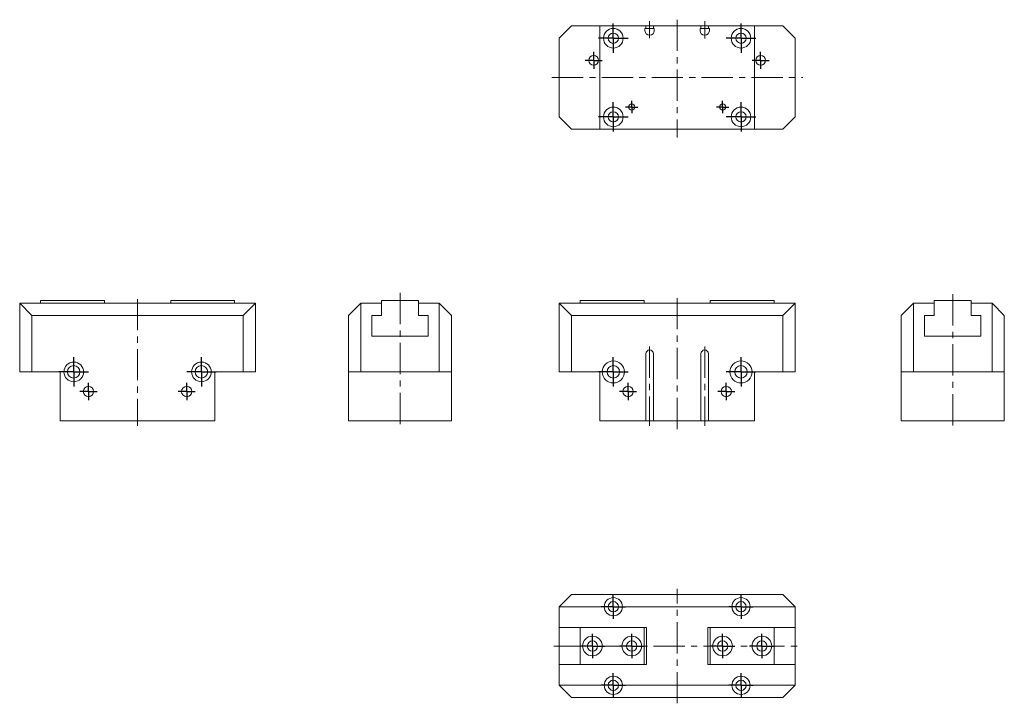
# Model space of a CAD drawing. Header units: millimetres. Extents: x 11 to 412, y 9 to 287.
import ezdxf

# ---------------------------------------------------------------- set-up
doc = ezdxf.new("R2010")
doc.units = ezdxf.units.MM
doc.linetypes.add('CENTERX2', pattern=[20.32, 12.7, -2.54, 2.54, -2.54])
doc.layers.add('FORMAT', color=7, linetype='Continuous')

# ---------------------------------------------------------------- blocks, each defined once
blk = doc.blocks.new('SW_CENTERMARKSYMBOL_0')
at = {"layer": 'FORMAT', "color": 0}
for q in [(0, 6), (-6, 0), (0, -6), (6, 0)]:
    blk.add_line((0, 0), q, dxfattribs=at)
blk = doc.blocks.new('SW_CENTERMARKSYMBOL_1')
at = {"layer": 'FORMAT', "color": 0}
for q in [(0, 6), (-6, 0), (0, -6), (6, 0)]:
    blk.add_line((0, 0), q, dxfattribs=at)
blk = doc.blocks.new('SW_CENTERMARKSYMBOL_2')
at = {"layer": 'FORMAT', "color": 0}
for q in [(-3.5, 0), (0, 3.5), (0, -3.5), (3.5, 0)]:
    blk.add_line((0, 0), q, dxfattribs=at)
blk = doc.blocks.new('SW_CENTERMARKSYMBOL_3')
at = {"layer": 'FORMAT', "color": 0}
for q in [(-3.5, 0), (0, 3.5), (0, -3.5), (3.5, 0)]:
    blk.add_line((0, 0), q, dxfattribs=at)
blk = doc.blocks.new('SW_CENTERMARKSYMBOL_4')
at = {"layer": 'FORMAT', "color": 0}
for q in [(0, 6), (-6, 0), (0, -6), (6, 0)]:
    blk.add_line((0, 0), q, dxfattribs=at)
blk = doc.blocks.new('SW_CENTERMARKSYMBOL_5')
at = {"layer": 'FORMAT', "color": 0}
for q in [(0, 6), (-6, 0), (0, -6), (6, 0)]:
    blk.add_line((0, 0), q, dxfattribs=at)
blk = doc.blocks.new('SW_CENTERMARKSYMBOL_6')
at = {"layer": 'FORMAT', "color": 0}
for q in [(-3.5, 0), (0, 3.5), (0, -3.5), (3.5, 0)]:
    blk.add_line((0, 0), q, dxfattribs=at)
blk = doc.blocks.new('SW_CENTERMARKSYMBOL_7')
at = {"layer": 'FORMAT', "color": 0}
for q in [(-3.5, 0), (0, 3.5), (0, -3.5), (3.5, 0)]:
    blk.add_line((0, 0), q, dxfattribs=at)
blk = doc.blocks.new('SW_CENTERMARKSYMBOL_8')
at = {"layer": 'FORMAT', "color": 0}
for q in [(-3.5, 0), (0, 3.5), (0, -3.5), (3.5, 0)]:
    blk.add_line((0, 0), q, dxfattribs=at)
blk = doc.blocks.new('SW_CENTERMARKSYMBOL_9')
at = {"layer": 'FORMAT', "color": 0}
for q in [(-3.5, 0), (0, 3.5), (0, -3.5), (3.5, 0)]:
    blk.add_line((0, 0), q, dxfattribs=at)
blk = doc.blocks.new('SW_CENTERMARKSYMBOL_10')
at = {"layer": 'FORMAT', "color": 0}
for q in [(0, 6), (-6, 0), (0, -6), (6, 0)]:
    blk.add_line((0, 0), q, dxfattribs=at)
blk = doc.blocks.new('SW_CENTERMARKSYMBOL_11')
at = {"layer": 'FORMAT', "color": 0}
for q in [(0, 6), (-6, 0), (0, -6), (6, 0)]:
    blk.add_line((0, 0), q, dxfattribs=at)
blk = doc.blocks.new('SW_CENTERMARKSYMBOL_12')
at = {"layer": 'FORMAT', "color": 0}
for q in [(0, 6), (-6, 0), (0, -6), (6, 0)]:
    blk.add_line((0, 0), q, dxfattribs=at)
blk = doc.blocks.new('SW_CENTERMARKSYMBOL_13')
at = {"layer": 'FORMAT', "color": 0}
for q in [(0, 6), (-6, 0), (0, -6), (6, 0)]:
    blk.add_line((0, 0), q, dxfattribs=at)
blk = doc.blocks.new('SW_CENTERMARKSYMBOL_14')
at = {"layer": 'FORMAT', "color": 0}
for q in [(-2.5, 0), (0, 2.5), (0, -2.5), (2.5, 0)]:
    blk.add_line((0, 0), q, dxfattribs=at)
blk = doc.blocks.new('SW_CENTERMARKSYMBOL_15')
at = {"layer": 'FORMAT', "color": 0}
for q in [(-2.5, 0), (0, 2.5), (0, -2.5), (2.5, 0)]:
    blk.add_line((0, 0), q, dxfattribs=at)
blk = doc.blocks.new('SW_CENTERMARKSYMBOL_16')
at = {"layer": 'FORMAT', "color": 0}
for q in [(0, 5), (-5, 0), (0, -5), (5, 0)]:
    blk.add_line((0, 0), q, dxfattribs=at)
blk = doc.blocks.new('SW_CENTERMARKSYMBOL_17')
at = {"layer": 'FORMAT', "color": 0}
for q in [(0, 5), (-5, 0), (0, -5), (5, 0)]:
    blk.add_line((0, 0), q, dxfattribs=at)
blk = doc.blocks.new('SW_CENTERMARKSYMBOL_18')
at = {"layer": 'FORMAT', "color": 0}
for q in [(0, 5), (-5, 0), (0, -5), (5, 0)]:
    blk.add_line((0, 0), q, dxfattribs=at)
blk = doc.blocks.new('SW_CENTERMARKSYMBOL_19')
at = {"layer": 'FORMAT', "color": 0}
for q in [(0, 5), (-5, 0), (0, -5), (5, 0)]:
    blk.add_line((0, 0), q, dxfattribs=at)
blk = doc.blocks.new('SW_CENTERMARKSYMBOL_20')
at = {"layer": 'FORMAT', "color": 0}
for q in [(0, 5), (-5, 0), (0, -5), (5, 0)]:
    blk.add_line((0, 0), q, dxfattribs=at)
blk = doc.blocks.new('SW_CENTERMARKSYMBOL_21')
at = {"layer": 'FORMAT', "color": 0}
for q in [(0, 5), (-5, 0), (0, -5), (5, 0)]:
    blk.add_line((0, 0), q, dxfattribs=at)
blk = doc.blocks.new('SW_CENTERMARKSYMBOL_22')
at = {"layer": 'FORMAT', "color": 0}
for q in [(0, 5), (-5, 0), (0, -5), (5, 0)]:
    blk.add_line((0, 0), q, dxfattribs=at)
blk = doc.blocks.new('SW_CENTERMARKSYMBOL_23')
at = {"layer": 'FORMAT', "color": 0}
for q in [(0, 5), (-5, 0), (0, -5), (5, 0)]:
    blk.add_line((0, 0), q, dxfattribs=at)

msp = doc.modelspace()

# ---------------------------------------------------------------- linework, layer by layer
at = {"color": 7, "linetype": 'Continuous', "lineweight": 15}
for p, q in [((235.79, 284.26), (230.79, 279.26)), ((235.79, 284.26), (247.29, 284.26)), ((247.29, 242.26), (247.29, 284.26)), ((247.29, 284.26), (266.09, 284.26)), ((265.69, 283.26), (266.09, 283.26)), ((265.69, 282.26), (265.69, 283.26)), ((266.09, 283.26), (266.09, 284.26)), ((266.09, 284.26), (267.59, 284.26)), ((267.59, 283.26), (266.09, 283.26)), ((267.59, 284.26), (269.09, 284.26)), ((269.09, 283.26), (267.59, 283.26)), ((269.09, 284.26), (269.09, 283.26)), ((269.09, 284.26), (288.49, 284.26)), ((269.09, 283.26), (269.49, 283.26)), ((269.49, 283.26), (269.49, 282.26)), ((288.49, 283.26), (288.09, 283.26)), ((288.09, 283.26), (288.09, 282.26)), ((288.49, 284.26), (288.49, 283.26)), ((288.49, 284.26), (289.99, 284.26)), ((289.99, 283.26), (288.49, 283.26)), ((289.99, 284.26), (291.49, 284.26)), ((291.49, 283.26), (289.99, 283.26)), ((291.49, 283.26), (291.49, 284.26)), ((291.49, 284.26), (310.29, 284.26)), ((291.89, 283.26), (291.49, 283.26)), ((291.89, 282.26), (291.89, 283.26)), ((310.29, 284.26), (310.29, 242.26)), ((310.29, 284.26), (321.79, 284.26)), ((326.79, 279.26), (321.79, 284.26)), ((230.79, 247.26), (230.79, 279.26)), ((267.69, 280.46), (267.49, 280.46)), ((289.89, 280.46), (290.09, 280.46)), ((326.79, 279.26), (326.79, 247.26)), ((230.79, 247.26), (235.79, 242.26)), ((321.79, 242.26), (326.79, 247.26)), ((247.29, 242.26), (235.79, 242.26)), ((247.29, 242.26), (310.29, 242.26)), ((321.79, 242.26), (310.29, 242.26)), ((19.57, 172.46), (45.57, 172.46)), ((19.57, 171.46), (19.57, 172.46)), ((45.57, 171.46), (45.57, 172.46)), ((98.57, 172.46), (72.57, 172.46)), ((72.57, 172.46), (72.57, 171.46)), ((98.57, 172.46), (98.57, 171.46)), ((158.44, 172.46), (158.44, 171.46)), ((173.44, 172.46), (158.44, 172.46)), ((173.44, 171.46), (173.44, 172.46)), ((239.29, 172.46), (265.29, 172.46)), ((239.29, 171.46), (239.29, 172.46)), ((265.29, 171.46), (265.29, 172.46)), ((318.29, 172.46), (292.29, 172.46)), ((292.29, 172.46), (292.29, 171.46)), ((318.29, 172.46), (318.29, 171.46)), ((398.5, 172.46), (383.5, 172.46)), ((383.5, 172.46), (383.5, 171.46)), ((398.5, 171.46), (398.5, 172.46)), ((16.07, 166.46), (11.07, 171.46)), ((11.07, 171.46), (29.37, 171.46)), ((11.07, 143.46), (11.07, 171.46)), ((36.77, 171.46), (29.37, 171.46)), ((36.77, 171.46), (81.37, 171.46)), ((88.77, 171.46), (81.37, 171.46)), ((88.77, 171.46), (107.07, 171.46)), ((102.07, 166.46), (107.07, 171.46)), ((107.07, 171.46), (107.07, 143.46)), ((149.94, 171.46), (144.94, 166.46)), ((149.94, 171.46), (149.94, 143.46)), ((149.94, 171.46), (158.44, 171.46)), ((158.44, 171.46), (158.44, 166.46)), ((173.44, 166.46), (173.44, 171.46)), ((173.44, 171.46), (181.94, 171.46)), ((181.94, 143.46), (181.94, 171.46)), ((186.94, 166.46), (181.94, 171.46)), ((230.79, 143.46), (230.79, 171.46)), ((230.79, 171.46), (235.79, 166.46)), ((230.79, 171.46), (249.09, 171.46)), ((256.49, 171.46), (249.09, 171.46)), ((256.49, 171.46), (301.09, 171.46)), ((308.49, 171.46), (301.09, 171.46)), ((308.49, 171.46), (326.79, 171.46)), ((326.79, 171.46), (321.79, 166.46)), ((326.79, 171.46), (326.79, 143.46)), ((370, 166.46), (375, 171.46)), ((375, 171.46), (375, 143.46)), ((383.5, 171.46), (375, 171.46)), ((383.5, 166.46), (383.5, 171.46)), ((398.5, 171.46), (398.5, 166.46)), ((407, 171.46), (398.5, 171.46)), ((407, 143.46), (407, 171.46)), ((407, 171.46), (412, 166.46)), ((102.07, 166.46), (16.07, 166.46)), ((16.07, 166.46), (16.07, 143.46)), ((102.07, 143.46), (102.07, 166.46)), ((144.94, 143.46), (144.94, 166.46)), ((158.44, 166.46), (154.44, 166.46)), ((154.44, 166.46), (154.44, 157.96)), ((177.44, 166.46), (173.44, 166.46)), ((177.44, 157.96), (177.44, 166.46)), ((186.94, 166.46), (186.94, 143.46)), ((235.79, 166.46), (235.79, 143.46)), ((321.79, 166.46), (235.79, 166.46)), ((321.79, 143.46), (321.79, 166.46)), ((370, 143.46), (370, 166.46)), ((379.5, 166.46), (383.5, 166.46)), ((379.5, 157.96), (379.5, 166.46)), ((398.5, 166.46), (402.5, 166.46)), ((402.5, 166.46), (402.5, 157.96)), ((412, 166.46), (412, 143.46)), ((154.44, 157.96), (177.44, 157.96)), ((402.5, 157.96), (379.5, 157.96)), ((266.09, 150.86), (266.09, 123.46)), ((269.09, 150.86), (269.09, 123.46)), ((288.49, 150.86), (288.49, 123.46)), ((291.49, 150.86), (291.49, 123.46)), ((16.07, 143.46), (11.07, 143.46)), ((16.07, 143.46), (27.57, 143.46)), ((27.57, 143.46), (27.57, 123.46)), ((90.57, 143.46), (90.57, 123.46)), ((90.57, 143.46), (102.07, 143.46)), ((107.07, 143.46), (102.07, 143.46)), ((149.94, 143.46), (144.94, 143.46)), ((144.94, 143.46), (144.94, 123.46)), ((149.94, 143.46), (181.94, 143.46)), ((186.94, 143.46), (181.94, 143.46)), ((186.94, 143.46), (186.94, 123.46)), ((235.79, 143.46), (230.79, 143.46)), ((235.79, 143.46), (247.29, 143.46)), ((247.29, 143.46), (247.29, 123.46)), ((310.29, 143.46), (321.79, 143.46)), ((310.29, 143.46), (310.29, 123.46)), ((326.79, 143.46), (321.79, 143.46)), ((375, 143.46), (370, 143.46)), ((370, 143.46), (370, 123.46)), ((375, 143.46), (407, 143.46)), ((412, 143.46), (407, 143.46)), ((412, 143.46), (412, 123.46)), ((90.57, 123.46), (27.57, 123.46)), ((144.94, 123.46), (186.94, 123.46)), ((247.29, 123.46), (266.09, 123.46)), ((267.49, 123.46), (266.09, 123.46)), ((267.69, 123.46), (267.49, 123.46)), ((269.09, 123.46), (267.69, 123.46)), ((269.09, 123.46), (288.49, 123.46)), ((288.49, 123.46), (289.89, 123.46)), ((289.89, 123.46), (290.09, 123.46)), ((290.09, 123.46), (291.49, 123.46)), ((291.49, 123.46), (310.29, 123.46)), ((370, 123.46), (412, 123.46)), ((235.79, 52.86), (230.79, 47.86)), ((235.79, 52.86), (321.79, 52.86)), ((321.79, 52.86), (326.79, 47.86)), ((249.09, 47.86), (230.79, 47.86)), ((230.79, 39.36), (230.79, 47.86)), ((301.09, 47.86), (256.49, 47.86)), ((326.79, 47.86), (308.49, 47.86)), ((326.79, 39.36), (326.79, 47.86)), ((230.79, 39.36), (239.29, 39.36)), ((230.79, 24.36), (230.79, 39.36)), ((239.29, 24.36), (239.29, 39.36)), ((239.29, 39.36), (265.29, 39.36)), ((265.29, 39.36), (266.29, 39.36)), ((265.29, 24.36), (265.29, 39.36)), ((266.29, 39.36), (266.29, 24.36)), ((291.29, 39.36), (292.29, 39.36)), ((291.29, 24.36), (291.29, 39.36)), ((318.29, 39.36), (292.29, 39.36)), ((292.29, 39.36), (292.29, 24.36)), ((318.29, 39.36), (326.79, 39.36)), ((318.29, 39.36), (318.29, 24.36)), ((326.79, 24.36), (326.79, 39.36)), ((230.79, 24.36), (239.29, 24.36)), ((230.79, 15.86), (230.79, 24.36)), ((239.29, 24.36), (265.29, 24.36)), ((265.29, 24.36), (266.29, 24.36)), ((291.29, 24.36), (292.29, 24.36)), ((318.29, 24.36), (292.29, 24.36)), ((318.29, 24.36), (326.79, 24.36)), ((326.79, 15.86), (326.79, 24.36)), ((230.79, 15.86), (249.09, 15.86)), ((230.79, 15.86), (235.79, 10.86)), ((256.49, 15.86), (301.09, 15.86)), ((308.49, 15.86), (326.79, 15.86)), ((326.79, 15.86), (321.79, 10.86)), ((321.79, 10.86), (235.79, 10.86))]:
    msp.add_line(p, q, dxfattribs=at)
for centre, radius in [((252.79, 279.26), 4), ((252.79, 279.26), 2.1), ((304.79, 279.26), 4), ((304.79, 279.26), 2.1), ((244.79, 270.26), 2), ((312.79, 270.26), 2), ((252.79, 247.26), 4), ((252.79, 247.26), 2.1), ((260.29, 251.26), 1.25), ((297.29, 251.26), 1.25), ((304.79, 247.26), 4), ((304.79, 247.26), 2.1), ((33.07, 143.46), 4), ((33.07, 143.46), 2.55), ((85.07, 143.46), 4), ((85.07, 143.46), 2.55), ((252.79, 143.46), 4.5), ((252.79, 143.46), 2.55), ((304.79, 143.46), 4.5), ((304.79, 143.46), 2.55), ((39.07, 135.46), 2.1), ((79.07, 135.46), 2.1), ((258.79, 135.46), 2.1), ((298.79, 135.46), 2.1), ((252.79, 47.86), 2.1), ((304.79, 47.86), 2.1), ((244.29, 31.86), 4), ((244.29, 31.86), 2.1), ((260.29, 31.86), 4), ((260.29, 31.86), 2.1), ((297.29, 31.86), 4), ((297.29, 31.86), 2.1), ((313.29, 31.86), 4), ((313.29, 31.86), 2.1), ((252.79, 15.86), 2.1), ((304.79, 15.86), 2.1)]:
    msp.add_circle(centre, radius, dxfattribs=at)
for centre, radius, start, end in [((267.49, 282.26), 1.8, 180, 270), ((267.69, 282.26), 1.8, 270, 0), ((289.89, 282.26), 1.8, 180, 270), ((290.09, 282.26), 1.8, 270, 0), ((267.59, 150.86), 1.5, 90, 180), ((267.59, 150.86), 1.5, 0, 90), ((289.99, 150.86), 1.5, 90, 180), ((289.99, 150.86), 1.5, 0, 90), ((252.79, 47.86), 3.7, 0, 180), ((304.79, 47.86), 3.7, 0, 180), ((252.79, 47.86), 3.7, 180, 0), ((304.79, 47.86), 3.7, 180, 0), ((252.79, 15.86), 3.7, 0, 180), ((304.79, 15.86), 3.7, 0, 180), ((252.79, 15.86), 3.7, 180, 0), ((304.79, 15.86), 3.7, 180, 0)]:
    msp.add_arc(centre, radius, start, end, dxfattribs=at)
at = {"layer": 'FORMAT', "color": 7, "linetype": 'CENTERX2', "lineweight": 0}
for p, q in [((267.59, 286.26), (267.59, 279.31)), ((278.79, 286.81), (278.79, 238.82)), ((289.99, 279.15), (289.99, 286.26)), ((227.8, 263.26), (329.95, 263.26)), ((59.07, 173.08), (59.07, 121.46)), ((165.94, 175.56), (165.94, 119.98)), ((278.79, 173.52), (278.79, 119.9)), ((391, 175.02), (391, 121.46)), ((267.59, 153.78), (267.59, 121.46)), ((289.99, 153.78), (289.99, 121.46)), ((278.79, 8.54), (278.79, 55.16)), ((228.56, 31.86), (329.32, 31.86))]:
    msp.add_line(p, q, dxfattribs=at)

# ---------------------------------------------------------------- block references
at = {"layer": 'FORMAT', "color": 7}
for name, p in [('SW_CENTERMARKSYMBOL_10', (252.79, 279.26)), ('SW_CENTERMARKSYMBOL_11', (304.79, 279.26)), ('SW_CENTERMARKSYMBOL_8', (244.79, 270.26)), ('SW_CENTERMARKSYMBOL_9', (312.79, 270.26)), ('SW_CENTERMARKSYMBOL_12', (252.79, 247.26)), ('SW_CENTERMARKSYMBOL_14', (260.29, 251.26)), ('SW_CENTERMARKSYMBOL_15', (297.29, 251.26)), ('SW_CENTERMARKSYMBOL_13', (304.79, 247.26)), ('SW_CENTERMARKSYMBOL_4', (33.07, 143.46)), ('SW_CENTERMARKSYMBOL_5', (85.07, 143.46)), ('SW_CENTERMARKSYMBOL_0', (252.79, 143.46)), ('SW_CENTERMARKSYMBOL_1', (304.79, 143.46)), ('SW_CENTERMARKSYMBOL_6', (39.07, 135.46)), ('SW_CENTERMARKSYMBOL_7', (79.07, 135.46)), ('SW_CENTERMARKSYMBOL_2', (258.79, 135.46)), ('SW_CENTERMARKSYMBOL_3', (298.79, 135.46)), ('SW_CENTERMARKSYMBOL_16', (252.79, 47.86)), ('SW_CENTERMARKSYMBOL_17', (304.79, 47.86)), ('SW_CENTERMARKSYMBOL_22', (244.29, 31.86)), ('SW_CENTERMARKSYMBOL_23', (260.29, 31.86)), ('SW_CENTERMARKSYMBOL_20', (297.29, 31.86)), ('SW_CENTERMARKSYMBOL_21', (313.29, 31.86)), ('SW_CENTERMARKSYMBOL_18', (252.79, 15.86)), ('SW_CENTERMARKSYMBOL_19', (304.79, 15.86))]:
    msp.add_blockref(name, p, dxfattribs=at)

doc.saveas('drawing.dxf')
